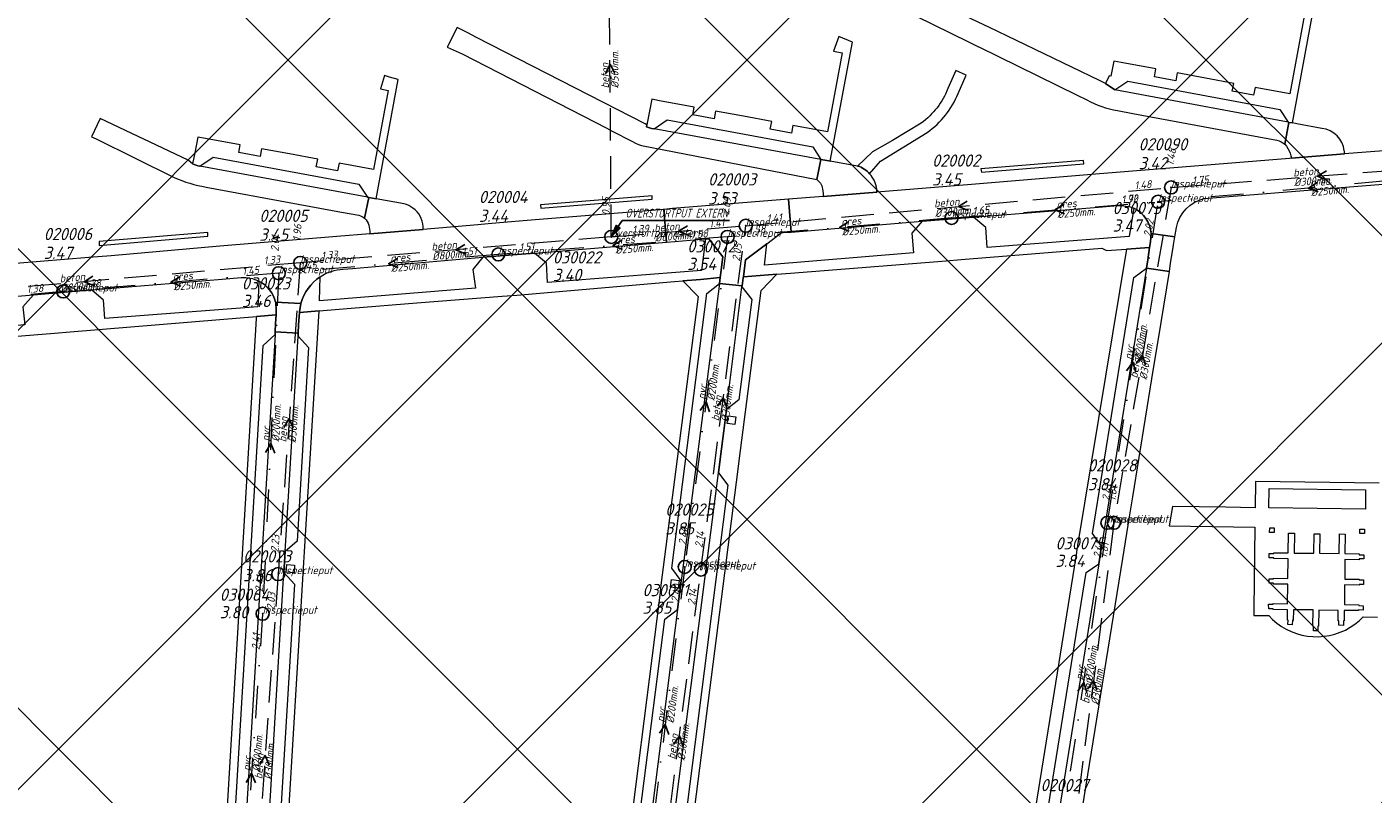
# Model space of a CAD drawing. Extents: x 148869 to 161638, y 453607 to 469810.
# Tile 178 of 256: x 152740 to 152947, y 463811 to 463929. Entities that reach past the tile are written whole.
import ezdxf

# ---------------------------------------------------------------- set-up
doc = ezdxf.new("R2010")
doc.units = 0
doc.header["$PDMODE"] = 32
doc.header["$PDSIZE"] = 2
doc.linetypes.add('RI-HWA', pattern=[7.4, 5, -2.4])
doc.linetypes.add('RI-VWA', pattern=[11, 5, -3, 0, -3])
doc.layers.get('0').update_dxf_attribs({"linetype": 'CONTINUOUS'})
doc.layers.get('DEFPOINTS').update_dxf_attribs({"linetype": 'CONTINUOUS'})
doc.layers.add('2023 hatch', color=90, linetype='CONTINUOUS')
doc.layers.add('B-OI-AANPIJLING', color=1, linetype='CONTINUOUS')
for name, color, linetype, lineweight in [('B-OI-RI-BIJZONDERDERHEDEN-T18', 134, 'CONTINUOUS', 18), ('B-OI-RI-HWA-BOB-T18', 150, 'CONTINUOUS', 18), ('B-OI-RI-HWA-MATERIAAL-T18', 150, 'CONTINUOUS', 18), ('B-OI-RI-HWA-PUTDEKSELHOOGTE-T25', 150, 'CONTINUOUS', 25), ('B-OI-RI-HWA-PUTNUMMER-T25', 150, 'CONTINUOUS', 25), ('B-OI-RI-HWA_DIAMETER-T18', 150, 'CONTINUOUS', 18), ('B-OI-RI-HWA_RIOOLPUT-S', 150, 'CONTINUOUS', 25), ('B-OI-RI-HWA_TRANSPORTLEIDING-VGS-G', 141, 'RI-HWA', 18), ('B-OI-RI-STROOMRICHTING-S', 252, 'CONTINUOUS', 25), ('B-OI-RI-VWA-BOB-T18', 34, 'CONTINUOUS', 18), ('B-OI-RI-VWA-DIAMETER-T18', 34, 'CONTINUOUS', 18), ('B-OI-RI-VWA-MATERIAAL-T18', 34, 'CONTINUOUS', 18), ('B-OI-RI-VWA_PUTDEKSELHOOGTE-T25', 34, 'CONTINUOUS', 25), ('B-OI-RI-VWA_PUTNUMMER-T25', 34, 'CONTINUOUS', 25), ('B-OI-RI-VWA_RIOOLPUT-S', 34, 'CONTINUOUS', 25), ('B-OI-RI-VWA_TRANSPORTLEIDING-VGS-G', 30, 'RI-VWA', 18), ('B-RO-VH-VERHARDING_ASFALT-GV', 251, 'CONTINUOUS', 18), ('B-RO-VH-VERHARDING_HALFVERHARDING_GRIND-GV', 251, 'CONTINUOUS', 18), ('B-RO-VH-VERHARDING_STRAATBAKSTEEN-GV', 251, 'CONTINUOUS', 18)]:
    doc.layers.add(name, color=color, linetype=linetype, lineweight=lineweight)
doc.styles.add('NLCS-ISO-M500-T18_CURSIEF', font='NLCS-ISO.ttf', dxfattribs={"oblique": 15, "height": 0.9})
doc.styles.add('NLCS-ISO-M750-T25_CURSIEF', font='NLCS-ISO.ttf', dxfattribs={"oblique": 15, "height": 1.875})

# ---------------------------------------------------------------- blocks, each defined once
blk = doc.blocks.new('ACMAP_ANN_TEMPLATE_vwa-diam')
at = {"color": 0, "linetype": 'ByBlock', "style": 'NLCS-ISO-M500-T18_CURSIEF', "oblique": 15}
blk.add_attdef('vwa-diam', (0.3, -1.3), '', height=1.2, dxfattribs=at)
blk = doc.blocks.new('ACMAP_ANN_TEMPLATE_vwa-materiaal')
at = {"color": 0, "linetype": 'ByBlock', "style": 'NLCS-ISO-M500-T18_CURSIEF', "oblique": 15}
blk.add_attdef('vwa-mat', (0.3, 0.2), '', height=1.2, dxfattribs=at)
blk = doc.blocks.new('ACMAP_ANN_TEMPLATE_vwa-nap-l')
at = {"color": 0, "linetype": 'ByBlock', "style": 'NLCS-ISO-M500-T18_CURSIEF', "oblique": 15}
blk.add_attdef('vwa-nap-l', (3.3, 0.2), '', height=1.2, dxfattribs=at)
blk = doc.blocks.new('ACMAP_ANN_TEMPLATE_vwa-nap-r')
at = {"color": 0, "linetype": 'ByBlock', "style": 'NLCS-ISO-M500-T18_CURSIEF', "oblique": 15}
blk.add_attdef('vwa-nap-r', (-5.6, 0.2), '', height=1.2, dxfattribs=at)
blk = doc.blocks.new('ACMAP_ANN_TEMPLATE_hwa-diam')
at = {"color": 0, "linetype": 'ByBlock', "style": 'NLCS-ISO-M500-T18_CURSIEF', "oblique": 15}
blk.add_attdef('hwa-diam', (-3.7, -1.3), '', height=1.2, dxfattribs=at)
blk = doc.blocks.new('ACMAP_ANN_TEMPLATE_hwa-materiaal')
at = {"color": 0, "linetype": 'ByBlock', "style": 'NLCS-ISO-M500-T18_CURSIEF', "oblique": 15}
blk.add_attdef('hwa-mat', (-3.7, 0.2), '', height=1.2, dxfattribs=at)
blk = doc.blocks.new('ACMAP_ANN_TEMPLATE_hwa-nap-l')
at = {"color": 0, "linetype": 'ByBlock', "style": 'NLCS-ISO-M500-T18_CURSIEF', "oblique": 15}
blk.add_attdef('hwa-nap-l', (3.3, 0.2), '', height=1.2, dxfattribs=at)
blk = doc.blocks.new('ACMAP_ANN_TEMPLATE_hwa-nap-r')
at = {"color": 0, "linetype": 'ByBlock', "style": 'NLCS-ISO-M500-T18_CURSIEF', "oblique": 15}
blk.add_attdef('hwa-nap-r', (-5.6, 0.2), '', height=1.2, dxfattribs=at)
blk = doc.blocks.new('ACMAP_ANN_TEMPLATE_hwa-puth')
at = {"color": 0, "linetype": 'ByBlock', "style": 'NLCS-ISO-M750-T25_CURSIEF', "oblique": 15}
blk.add_attdef('hwa-puth', (-9, -6.8), '', height=1.88, dxfattribs=at)
blk = doc.blocks.new('ACMAP_ANN_TEMPLATE_hwa-putnr')
at = {"color": 0, "linetype": 'ByBlock', "style": 'NLCS-ISO-M750-T25_CURSIEF', "oblique": 15}
blk.add_attdef('hwa-putnr', (-9, -4.1), '', height=1.88, dxfattribs=at)
blk = doc.blocks.new('ACMAP_ANN_TEMPLATE_type knoop')
at = {"layer": 'DEFPOINTS', "style": 'NLCS-ISO-M500-T18_CURSIEF', "oblique": 15}
blk.add_attdef('type_knoop', (0, 0), '', height=1.2, dxfattribs=at)
blk = doc.blocks.new('ACMAP_ANN_TEMPLATE_vwa-puth')
at = {"color": 0, "linetype": 'ByBlock', "style": 'NLCS-ISO-M750-T25_CURSIEF', "oblique": 15}
blk.add_attdef('vwa-puth', (-3, 5), '', height=1.88, dxfattribs=at)
blk = doc.blocks.new('ACMAP_ANN_TEMPLATE_vwa-putnr')
at = {"color": 0, "linetype": 'ByBlock', "style": 'NLCS-ISO-M750-T25_CURSIEF', "oblique": 15}
blk.add_attdef('vaw-putnr', (-3, 7.9), '', height=1.88, dxfattribs=at)

msp = doc.modelspace()

# ---------------------------------------------------------------- hatches: boundary and pattern name
at = {"layer": '2023 hatch'}
h = msp.add_hatch(dxfattribs=at)
h.set_pattern_fill('L45L135', color=256, scale=49.98)
h.set_pattern_definition([(45, (0, 0), (-35.341197, 35.341197), []), (135, (0, 0), (-35.341197, -35.341197), [])])
h.paths.add_polyline_path([(155033.65, 463387.49), (154736.21, 463174.82), (154703.82, 463157.03), (154669.13, 463116.73), (154497.36, 463128.81), (154485.96, 463103.35), (154403, 462810.28), (154029.41, 462913.19), (153921.91, 462926.36), (153533.06, 462959.92), (153521.58, 463046.87), (153065.73, 463131.59), (152840.09, 463157.69), (152602.55, 463321.62), (152457.44, 463373.38), (152283.77, 463566.95), (152230.15, 463641.33), (152156.25, 463699.58), (152012.16, 463887.19), (152009.38, 463939.89), (151991.35, 464191.03), (152103.19, 464343.83), (152153.39, 464455.21), (152151.03, 464561.94), (152249.45, 464811.76), (152130.92, 465032.5), (152332.42, 465169.93), (152738.18, 465252.75), (152947.54, 465152.17), (153150.32, 465023.39), (153302.02, 464886.05), (153728.6, 464650.43), (153874.6, 464567.83), (153954.88, 464501.43), (153988.94, 464472.57), (154027.82, 464422.75), (154193.47, 464138.07), (154280.01, 463968.67), (154339.28, 463993.19), (154494.94, 463873.13), (154622.49, 463821.49), (154755.92, 463721.99), (154868.72, 463597.28)])

# ---------------------------------------------------------------- linework, layer by layer
at = {"layer": 'B-OI-AANPIJLING', "color": 251, "flags": 128}
msp.add_lwpolyline([(152829.8, 463896.7), (152831.16, 463898.04), (152830.53, 463898.47), (152829.8, 463896.7), (152830.63, 463898.4), (152830.74, 463898.33), (152829.8, 463896.7), (152830.95, 463898.19), (152831.06, 463898.11), (152829.8, 463896.7), (152831.48, 463899.21), (152847.99, 463899.21)], dxfattribs=at)
at = {"layer": 'B-OI-RI-HWA_RIOOLPUT-S', "color": 251}
for p in [(152916, 463904.3), (152850.5, 463898.4), (152829.8, 463896.7), (152781.9, 463892.7), (152907.2, 463852.7), (152778.5, 463844.8), (152843.6, 463845.5)]:
    msp.add_point(p, dxfattribs=at)
at = {"layer": 'B-OI-RI-HWA_TRANSPORTLEIDING-VGS-G', "color": 251}
for p, q in [((152829.8, 463896.7), (152829.4, 463949.8)), ((152916, 463904.3), (152961.1, 463907.8)), ((152850.5, 463898.4), (152916, 463904.3)), ((152916, 463904.3), (152907.2, 463852.7)), ((152829.8, 463896.7), (152781.9, 463892.7)), ((152829.8, 463896.7), (152850.5, 463898.4)), ((152843.6, 463845.5), (152850.5, 463898.4)), ((152781.9, 463892.7), (152715.3, 463886.9)), ((152781.9, 463892.7), (152778.5, 463844.8)), ((152907.2, 463852.7), (152900.9, 463804.2)), ((152778.5, 463844.8), (152774.5, 463789)), ((152837, 463794.3), (152843.6, 463845.5))]:
    msp.add_line(p, q, dxfattribs=at)
at = {"layer": 'B-OI-RI-STROOMRICHTING-S', "color": 251}
for points in [[(152830.33, 463921.82), (152829.6, 463923.25), (152828.89, 463921.8)], [(152939.92, 463906.88), (152938.55, 463906.05), (152940.04, 463905.44)], [(152938.52, 463905.05), (152937.14, 463904.2), (152938.64, 463903.61)], [(152884.61, 463902.2), (152883.24, 463901.35), (152884.74, 463900.76)], [(152899.48, 463901.68), (152898.1, 463900.85), (152899.58, 463900.25)], [(152866.32, 463898.99), (152864.95, 463898.15), (152866.45, 463897.55)], [(152841.52, 463898.39), (152840.14, 463897.55), (152841.64, 463896.95)], [(152807.23, 463895.54), (152805.85, 463894.7), (152807.33, 463894.1)], [(152831.42, 463896.18), (152830.05, 463895.35), (152831.54, 463894.74)], [(152796.86, 463893.39), (152795.49, 463892.55), (152796.99, 463891.96)], [(152749.96, 463890.64), (152748.6, 463889.8), (152750.1, 463889.21)], [(152763.36, 463890.54), (152761.99, 463889.7), (152763.49, 463889.1)], [(152910.64, 463877.2), (152911.6, 463878.5), (152912.07, 463876.96)], [(152909.15, 463876.09), (152910.1, 463877.4), (152910.58, 463875.87)], [(152846.14, 463870.62), (152847.05, 463871.95), (152847.58, 463870.43)], [(152843.49, 463869.96), (152844.39, 463871.3), (152844.92, 463869.78)], [(152779.38, 463867.36), (152780.2, 463868.75), (152780.82, 463867.26)], [(152776.55, 463863.5), (152777.35, 463864.9), (152777.99, 463863.43)], [(152901.62, 463826.78), (152902.55, 463828.1), (152903.05, 463826.57)], [(152903.14, 463827.11), (152904.05, 463828.45), (152904.58, 463826.93)], [(152837.2, 463820.31), (152838.1, 463821.65), (152838.64, 463820.13)], [(152839.39, 463818.56), (152840.3, 463819.9), (152840.83, 463818.38)], [(152775.67, 463815.52), (152776.49, 463816.9), (152777.11, 463815.41)], [(152773.58, 463812.76), (152774.39, 463814.15), (152775.02, 463812.66)]]:
    msp.add_lwpolyline(points, dxfattribs=at)
at = {"layer": 'B-OI-RI-VWA_RIOOLPUT-S'}
for p in [(152914, 463902.1), (152882.2, 463899.6), (152847.7, 463896.7), (152812.4, 463894), (152778.6, 463891.1), (152745.4, 463888.3), (152906.2, 463852.7), (152841.1, 463845.9), (152776.1, 463838.7)]:
    msp.add_point(p, dxfattribs=at)
at = {"layer": 'B-OI-RI-VWA_TRANSPORTLEIDING-VGS-G', "color": 251}
for p, q in [((152960.3, 463906.3), (152914, 463902.1)), ((152882.2, 463899.6), (152914, 463902.1)), ((152906.2, 463852.7), (152914, 463902.1)), ((152882.2, 463899.6), (152847.7, 463896.7)), ((152847.7, 463896.7), (152812.4, 463894)), ((152847.7, 463896.7), (152841.1, 463845.9)), ((152812.4, 463894), (152778.6, 463891.1)), ((152778.6, 463891.1), (152745.4, 463888.3)), ((152778.6, 463891.1), (152776.1, 463838.7)), ((152745.4, 463888.3), (152713, 463885.3)), ((152898.9, 463803.5), (152906.2, 463852.7)), ((152841.1, 463845.9), (152835.1, 463797.4)), ((152776.1, 463838.7), (152772.7, 463789.6))]:
    msp.add_line(p, q, dxfattribs=at)
at = {"layer": 'B-RO-VH-VERHARDING_ASFALT-GV', "flags": 128}
for points in [[(152887.95, 463928.95), (152886.3, 463929.74), (152873, 463936.12), (152871.63, 463933.19), (152871.73, 463933.16), (152876.74, 463930.66), (152884.79, 463926.71), (152886.33, 463925.96), (152886.41, 463925.92), (152901.55, 463918.49), (152903.02, 463917.77)], [(152933.5, 463910.96), (152934.13, 463914.3), (152934.01, 463914.33), (152907.35, 463919.3), (152905.91, 463920.28), (152904.99, 463920.77), (152887.95, 463928.95)], [(152907.75, 463916.14), (152910.1, 463915.7), (152932.31, 463911.56)], [(152765.3, 463907.91), (152764.66, 463908.51), (152751.11, 463914.93), (152749.74, 463912.11)], [(152749.74, 463912.11), (152750.45, 463911.76), (152762.5, 463905.84)], [(152791.8, 463899.55), (152791.8, 463899.57), (152792.44, 463902.76), (152792.26, 463902.81), (152766.42, 463907.6)], [(152767.39, 463904.36), (152788.25, 463900.52), (152790.93, 463900.02)]]:
    msp.add_lwpolyline(points, dxfattribs=at)
msp.add_lwpolyline([(152806.05, 463928.91), (152804.51, 463925.9), (152806.83, 463924.84), (152829.09, 463913.41), (152829.83, 463913.03), (152833.07, 463911.37), (152833.51, 463911.14), (152833.97, 463910.93), (152834.44, 463910.76), (152861.43, 463905.51), (152862.06, 463908.59), (152836.42, 463913.31), (152835.98, 463913.39), (152835.22, 463913.65), (152835.27, 463913.94), (152834.99, 463914.08), (152809.03, 463927.39), (152807.69, 463928.08)], close=True, dxfattribs=at)
at = {"layer": 'B-RO-VH-VERHARDING_ASFALT-GV'}
for points in [[(152903.02, 463917.77, 0.080631), (152907.75, 463916.14)], [(152932.31, 463911.56, -0.118968), (152933.5, 463910.96)], [(152766.42, 463907.6, -0.061215), (152765.3, 463907.91)], [(152762.5, 463905.84, 0.064406), (152767.39, 463904.36)], [(152790.93, 463900.02, -0.147974), (152791.8, 463899.55)]]:
    msp.add_lwpolyline(points, format="xyb", dxfattribs=at)
at = {"layer": 'B-RO-VH-VERHARDING_HALFVERHARDING_GRIND-GV', "flags": 128}
for points in [[(152883.21, 463918.77), (152884.44, 463921.6), (152882.85, 463922.3), (152881.63, 463919.54)], [(152877.52, 463914.2), (152873.11, 463911.55), (152870, 463909.76), (152867.73, 463907.59)], [(152869.58, 463906.4), (152871.26, 463908.37), (152878.45, 463912.78)]]:
    msp.add_lwpolyline(points, dxfattribs=at)
at = {"layer": 'B-RO-VH-VERHARDING_HALFVERHARDING_GRIND-GV'}
for points in [[(152881.63, 463919.54, -0.144697), (152877.52, 463914.2)], [(152878.45, 463912.78, 0.146859), (152883.21, 463918.77)], [(152867.73, 463907.59, -0.147741), (152869.58, 463906.4)]]:
    msp.add_lwpolyline(points, format="xyb", dxfattribs=at)
at = {"layer": 'B-RO-VH-VERHARDING_STRAATBAKSTEEN-GV', "flags": 128}
for points in [[(152936.54, 463930.92), (152934.28, 463918.71), (152928.93, 463919.7), (152928.71, 463918.5), (152925.42, 463919.11), (152925.65, 463920.31), (152921.3, 463921.11), (152916.96, 463921.92), (152916.74, 463920.72), (152913.44, 463921.33), (152913.66, 463922.53), (152908.33, 463923.52), (152907.16, 463923.73), (152906.72, 463921.42), (152906.48, 463921.47), (152905.91, 463920.28), (152907.35, 463919.3), (152909.32, 463920.66), (152932.74, 463916.3), (152934.01, 463914.33), (152934.13, 463914.3), (152934.71, 463914.22), (152938.09, 463932.62)], [(152766.42, 463907.6), (152768.49, 463908.98), (152790.91, 463904.83), (152792.26, 463902.81), (152792.44, 463902.76), (152793.59, 463902.54), (152796.98, 463920.93), (152795.64, 463921.27), (152794.88, 463921.51), (152794.26, 463919.45)], [(152794.26, 463919.45), (152795.45, 463919.23), (152793.2, 463907.06), (152787.87, 463908.04), (152787.64, 463906.84), (152784.37, 463907.45), (152784.6, 463908.65), (152780.26, 463909.45), (152775.94, 463910.25), (152775.72, 463909.05), (152772.43, 463909.66), (152772.65, 463910.86), (152767.31, 463911.84), (152766.12, 463912.06), (152765.64, 463909.64), (152765.3, 463907.91)], [(152939.24, 463913.39), (152935.36, 463914.09), (152934.71, 463914.22), (152934.13, 463914.3), (152933.5, 463910.96)], [(152921.1, 463902.62), (152962.05, 463905.9), (152962.35, 463911.09), (152960.67, 463910.9), (152949.52, 463910.01), (152947.4, 463909.82), (152942.73, 463909.45), (152934.55, 463908.8), (152934.24, 463908.77), (152904.38, 463906.36), (152885.27, 463904.77)], [(152933.5, 463910.96), (152933.76, 463910.65), (152933.98, 463910.31), (152934.17, 463909.95), (152934.33, 463909.58), (152934.46, 463909.19), (152934.55, 463908.8), (152942.73, 463909.45), (152942.68, 463909.82), (152942.67, 463909.92)], [(152863.51, 463908.34), (152863.3, 463908.38), (152862.06, 463908.59), (152861.43, 463905.51), (152861.64, 463905.31), (152862.01, 463904.97)], [(152867.73, 463907.59), (152863.51, 463908.34)], [(152797.9, 463901.77), (152793.59, 463902.54), (152792.44, 463902.76), (152791.8, 463899.57), (152791.8, 463899.55)], [(152885.27, 463904.77), (152870.71, 463903.59), (152862.43, 463902.92), (152857.08, 463902.49), (152857.5, 463897.44), (152877.69, 463899.11), (152885.58, 463899.74), (152904.82, 463901.29), (152907.79, 463901.5)], [(152862.32, 463904.09), (152862.43, 463903.38), (152862.43, 463903.07), (152862.43, 463902.92), (152870.71, 463903.59), (152870.69, 463904.04)], [(152788.49, 463891.73), (152789.96, 463891.85), (152810.04, 463893.56), (152817.98, 463894.21), (152838.28, 463895.89), (152837.9, 463900.9), (152817.48, 463899.25), (152812.57, 463898.83), (152810.84, 463898.68), (152809.26, 463898.55), (152800.84, 463897.83)], [(152910.28, 463901.1), (152909.54, 463896.75), (152887.7, 463895.06), (152887.48, 463898.15), (152885.58, 463899.74), (152877.69, 463899.11), (152876.08, 463897.25), (152876.33, 463894.22), (152853.37, 463892.35), (152853.73, 463895.62)], [(152800.84, 463897.83), (152792.62, 463897.16), (152787.52, 463896.74), (152769.49, 463895.25), (152752.8, 463893.76), (152749.36, 463893.53), (152734.32, 463892.3), (152725.52, 463891.54), (152720.06, 463891.08), (152712.43, 463890.45), (152700.52, 463889.46), (152680.29, 463887.54), (152674.77, 463887.01), (152666.47, 463886.21), (152662.2, 463885.82), (152657.55, 463885.39), (152658.01, 463880.31), (152658.37, 463880.33), (152678.53, 463882.31), (152681.41, 463882.59), (152700.97, 463884.48), (152705.32, 463884.89)], [(152792.44, 463898.48), (152792.59, 463897.59), (152792.61, 463897.31), (152792.62, 463897.16)], [(152792.62, 463897.16), (152800.84, 463897.83), (152800.84, 463898.28)], [(152853.73, 463895.62), (152850.44, 463893.15), (152850.15, 463890.55), (152855.29, 463890.96), (152857.41, 463891.13), (152881.36, 463893.02), (152883.66, 463893.23), (152905.36, 463894.98), (152906.03, 463894.58), (152909.12, 463894.81), (152912.7, 463895.08), (152912.84, 463895.93), (152912.91, 463897.21)], [(152912.91, 463897.21), (152916.59, 463896.72), (152916.81, 463898.15)], [(152781.97, 463886.44), (152781.77, 463885.16), (152781.76, 463885.08), (152784.8, 463885.32), (152789.76, 463885.72), (152799.87, 463886.54), (152812.97, 463887.56), (152815.24, 463887.72), (152839.53, 463889.82), (152840.81, 463889.93), (152843.53, 463890.16), (152846.56, 463890.43), (152846.6, 463890.78), (152846.95, 463893.64), (152844.83, 463896.41), (152844.29, 463896.37), (152843.71, 463891.53), (152819.99, 463889.66), (152819.84, 463892.65), (152817.98, 463894.21), (152810.04, 463893.56), (152808.5, 463891.7), (152808.87, 463888.8), (152784.84, 463886.86), (152784.98, 463890.57)], [(152894.8, 463794.77), (152902.91, 463845.03), (152904.88, 463846.39), (152905.1, 463847.74), (152905.31, 463849.08), (152903.9, 463851.07), (152910.28, 463890.45), (152912.21, 463891.88), (152912.4, 463893.14), (152912.7, 463895.08), (152909.12, 463894.81), (152901.6, 463849.21), (152901.58, 463849.11), (152901.45, 463848.27), (152901.36, 463847.63), (152901.34, 463847.47), (152892.44, 463792.3)], [(152720.19, 463886.02), (152720.63, 463886.06), (152740.82, 463887.76), (152749.75, 463888.54), (152749.77, 463888.53), (152769.89, 463890.2), (152772.81, 463890.44)], [(152833.13, 463799.35), (152838.06, 463837.86), (152840.01, 463839.34), (152840.58, 463843.78), (152839.1, 463845.72), (152844.5, 463887.96), (152846.47, 463889.51), (152846.56, 463890.43), (152843.53, 463890.16), (152840.81, 463889.93), (152843.16, 463887.5), (152837.45, 463843.08), (152837.26, 463841.55), (152837.27, 463841.55), (152831.45, 463795.91)], [(152841.65, 463800.96), (152849.36, 463860.97), (152849.5, 463862.21), (152852.89, 463888.46), (152855.29, 463890.96), (152850.15, 463890.55), (152850.13, 463890.39), (152849.95, 463889.15), (152849.92, 463889.04), (152849.91, 463889.01), (152849.91, 463889), (152851.42, 463887.07), (152849.44, 463871.6), (152847.53, 463870.14), (152847.11, 463866.84), (152846.6, 463862.88), (152846.3, 463860.4), (152847.75, 463858.49), (152840.8, 463804.07)], [(152775.52, 463889.86), (152775.35, 463885.92), (152751.83, 463884.14), (152751.58, 463886.97), (152749.77, 463888.53), (152749.75, 463888.54), (152740.82, 463887.76), (152739.2, 463885.95), (152739.48, 463883.15), (152717.55, 463881.36), (152717.46, 463885.1)], [(152769.54, 463883.99), (152775.14, 463884.45), (152778.18, 463884.7), (152778.21, 463885.35), (152778.12, 463886.59), (152778.11, 463886.65)], [(152778.11, 463886.65), (152781.97, 463886.44)], [(152778.05, 463882.08), (152778.1, 463883.38), (152778.18, 463884.7), (152775.14, 463884.45), (152775.12, 463884.14), (152769.59, 463790.88), (152769.53, 463789.97), (152766.67, 463741.97), (152766.42, 463741.72), (152764.79, 463740.07), (152769.4, 463740.51)], [(152778.67, 463783.74), (152778.77, 463785.33), (152782.44, 463846.61), (152782.55, 463848.25), (152784.8, 463885.32), (152781.76, 463885.08), (152781.64, 463883.14), (152781.56, 463881.86), (152781.57, 463881.43), (152783.18, 463879.66), (152781.4, 463849.85), (152779.56, 463848.28), (152779.39, 463845.06), (152781, 463843.27), (152777.64, 463787.46), (152775.81, 463785.83), (152775.6, 463782.11), (152777.21, 463780.27), (152775.26, 463748.48), (152773.47, 463746.83), (152773.39, 463745.55), (152773.26, 463742.96), (152773.22, 463742.36), (152773.26, 463741.7)], [(152720.43, 463879.98), (152744.08, 463881.89), (152746.46, 463882.08), (152769.54, 463883.99)], [(152769.67, 463741.85), (152769.66, 463742.37), (152768.06, 463744.05), (152770.59, 463786.37), (152772.37, 463787.97), (152772.96, 463797.4), (152771.34, 463799.21), (152776.2, 463880), (152778.01, 463881.68), (152778.05, 463882.08)], [(152948.04, 463858.8), (152929.01, 463859.05), (152928.94, 463855.02), (152924.44, 463855.08), (152916.22, 463855.2), (152915.73, 463852.21), (152928.9, 463852.05), (152928.74, 463839.46), (152928.73, 463838.44), (152931.03, 463838.43), (152931.64, 463837.82), (152932.29, 463837.26), (152932.99, 463836.76), (152933.73, 463836.33), (152934.51, 463835.96), (152935.31, 463835.65), (152936.14, 463835.42), (152936.99, 463835.26), (152937.84, 463835.18), (152938.7, 463835.17), (152939.56, 463835.23), (152940.41, 463835.36), (152941.24, 463835.57), (152942.05, 463835.85), (152942.84, 463836.2), (152943.59, 463836.62), (152944.31, 463837.09), (152944.98, 463837.63), (152945.6, 463838.23), (152947.77, 463838.2)]]:
    msp.add_lwpolyline(points, dxfattribs=at)
for points in [[(152836.04, 463917.86), (152835.27, 463913.94), (152835.22, 463913.65), (152835.98, 463913.39), (152836.42, 463913.31), (152838.39, 463914.72), (152860.81, 463910.56), (152862.06, 463908.59), (152863.3, 463908.38), (152863.51, 463908.34), (152866.95, 463926.65), (152864.84, 463927.54), (152864.02, 463925.28), (152865.35, 463925.04), (152863.1, 463912.87), (152857.77, 463913.85), (152857.55, 463912.66), (152854.28, 463913.26), (152854.5, 463914.46), (152850.17, 463915.26), (152845.85, 463916.06), (152845.62, 463914.86), (152842.33, 463915.47), (152842.56, 463916.66), (152837.22, 463917.63)], [(152886.8, 463906.63), (152902.55, 463907.94), (152902.53, 463908.46), (152886.72, 463907.14)], [(152836.1, 463902.51), (152836.08, 463903.03), (152818.91, 463901.64), (152818.95, 463901.09)], [(152850.15, 463890.55), (152850.44, 463893.15), (152853.73, 463895.62), (152855.98, 463897.32), (152856.25, 463897.36), (152857.5, 463897.44), (152857.08, 463902.49), (152855.84, 463902.42), (152855.8, 463902.41), (152839.21, 463901.05), (152837.9, 463900.9), (152838.28, 463895.89), (152839.6, 463895.97), (152844.29, 463896.37), (152844.83, 463896.41), (152846.95, 463893.64), (152846.6, 463890.78), (152846.56, 463890.43), (152846.47, 463889.51), (152849.95, 463889.15), (152850.13, 463890.39)], [(152750.95, 463895.37), (152767.68, 463896.78), (152767.67, 463897.35), (152750.91, 463895.97)], [(152912.21, 463891.88), (152915.74, 463891.39), (152915.92, 463892.66), (152916.36, 463895.35), (152916.38, 463895.47), (152916.59, 463896.72), (152912.91, 463897.21), (152912.84, 463895.93), (152912.7, 463895.08), (152912.4, 463893.14)], [(152908.57, 463847.18), (152909.6, 463853.6), (152910.1, 463856.68), (152913.04, 463874.83), (152914.45, 463883.5), (152915.74, 463891.39), (152912.21, 463891.88), (152905.31, 463849.08), (152905.1, 463847.74), (152904.88, 463846.39), (152896.23, 463792.79), (152896.04, 463791.63), (152895.56, 463788.68), (152895.48, 463788.24), (152891.33, 463762.37), (152894.79, 463761.83), (152895.94, 463768.9), (152897.2, 463776.84), (152897.2, 463776.85), (152899.2, 463789.18)], [(152840.01, 463839.34), (152834.64, 463797.39), (152833.99, 463792.3), (152828.95, 463753.09), (152828.81, 463751.9), (152832.34, 463751.48), (152832.47, 463752.58), (152838.35, 463798.48), (152838.85, 463802.55), (152846.3, 463860.4), (152846.6, 463862.88), (152847.11, 463866.84), (152847.53, 463870.14), (152849.91, 463889), (152849.91, 463889.01), (152849.92, 463889.04), (152849.95, 463889.15), (152846.47, 463889.51), (152840.58, 463843.78)], [(152781.76, 463885.08), (152781.77, 463885.16), (152781.97, 463886.44), (152778.11, 463886.65), (152778.12, 463886.59), (152778.21, 463885.35), (152778.18, 463884.7), (152778.1, 463883.38), (152778.05, 463882.08), (152781.56, 463881.86), (152781.64, 463883.14)], [(152779.56, 463848.28), (152781.57, 463881.43), (152781.56, 463881.86), (152778.05, 463882.08), (152778.01, 463881.68), (152772.96, 463797.4), (152772.37, 463787.97), (152769.96, 463747.01), (152773.47, 463746.83), (152775.6, 463782.11), (152775.81, 463785.83), (152779.39, 463845.06)], [(152848.99, 463869.02), (152848.84, 463867.83), (152847.65, 463867.99), (152847.8, 463869.18)], [(152945.95, 463857.76), (152945.92, 463854.79), (152931.04, 463855), (152931.08, 463857.95)], [(152931.73, 463839.47), (152931.04, 463839.45), (152931.01, 463840.16), (152931.7, 463840.19), (152931.7, 463840.27), (152933.94, 463840.24), (152933.98, 463843.24), (152931.78, 463843.27), (152931.78, 463843.41), (152931.09, 463843.41), (152931.09, 463844.09), (152931.78, 463844.09), (152931.78, 463844.18), (152934, 463844.15), (152934.03, 463847.15), (152931.82, 463847.18), (152931.82, 463847.3), (152931.13, 463847.3), (152931.13, 463847.99), (152931.82, 463847.99), (152931.82, 463848.09), (152934.04, 463848.06), (152934.09, 463851.08), (152934.99, 463851.08), (152934.96, 463848.05), (152937.96, 463848.01), (152938.06, 463851.01), (152938.91, 463851.02), (152938.88, 463848.01), (152941.88, 463847.97), (152941.93, 463850.98), (152942.82, 463850.97), (152942.78, 463847.95), (152944.97, 463847.92), (152944.97, 463847.78), (152945.66, 463847.79), (152945.67, 463847.14), (152944.98, 463847.13), (152944.98, 463847.01), (152942.76, 463847.04), (152942.75, 463844.04), (152944.94, 463844.01), (152944.94, 463843.9), (152945.63, 463843.9), (152945.63, 463843.22), (152944.94, 463843.22), (152944.94, 463843.1), (152942.72, 463843.13), (152942.68, 463840.11), (152944.9, 463840.08), (152944.9, 463839.97), (152945.59, 463839.94), (152945.56, 463839.26), (152944.87, 463839.29), (152944.87, 463839.19), (152942.66, 463839.22), (152942.63, 463837.61), (152942.54, 463837.61), (152942.53, 463836.92), (152941.84, 463836.93), (152941.85, 463837.62), (152941.73, 463837.62), (152941.75, 463839.22), (152938.75, 463839.27), (152938.71, 463836.77), (152938.61, 463836.77), (152938.6, 463836.08), (152937.91, 463836.09), (152937.92, 463836.78), (152937.84, 463836.78), (152937.86, 463839.28), (152934.83, 463839.31), (152934.81, 463837.68), (152934.69, 463837.69), (152934.66, 463837), (152933.99, 463837.03), (152934.02, 463837.71), (152933.91, 463837.72), (152933.93, 463839.32), (152931.73, 463839.35)], [(152931.87, 463851.21), (152931.18, 463851.22), (152931.19, 463851.94), (152931.88, 463851.92)], [(152945.76, 463851.71), (152945.76, 463851.04), (152945.07, 463851.05), (152945.07, 463851.71)], [(152779.83, 463846.28), (152781.03, 463846.19), (152780.94, 463845), (152779.75, 463845.08)], [(152840.26, 463843.83), (152840.11, 463842.64), (152838.92, 463842.79), (152839.07, 463843.98)]]:
    msp.add_lwpolyline(points, close=True, dxfattribs=at)
at = {"layer": 'B-RO-VH-VERHARDING_STRAATBAKSTEEN-GV'}
for points in [[(152942.67, 463909.92, 0.343958), (152939.24, 463913.39)], [(152765.3, 463907.91, 0.061215), (152766.42, 463907.6)], [(152869.58, 463906.4, 0.147741), (152867.73, 463907.59)], [(152862.01, 463904.97, -0.044065), (152862.2, 463904.54)], [(152870.69, 463904.04, 0.147139), (152869.58, 463906.4)], [(152862.2, 463904.54, -0.046696), (152862.32, 463904.09)], [(152799.26, 463901.13, 0.096287), (152797.9, 463901.77)], [(152800.84, 463898.28, 0.217332), (152799.26, 463901.13)], [(152907.79, 463901.5, -0.106614), (152910.28, 463901.1)], [(152912.91, 463897.21, 0.278504), (152910.28, 463901.1)], [(152910.28, 463901.1, -0.278504), (152912.91, 463897.21)], [(152916.81, 463898.15, -0.287802), (152921.1, 463902.62)], [(152791.8, 463899.55, -0.164591), (152792.44, 463898.48)], [(152772.81, 463890.44, -0.150499), (152775.52, 463889.86)], [(152781.97, 463886.44, -0.175596), (152784.98, 463890.57)], [(152784.98, 463890.57, 0.175596), (152781.97, 463886.44)], [(152784.98, 463890.57, -0.136702), (152788.49, 463891.73)], [(152778.11, 463886.65, 0.224252), (152775.52, 463889.86)], [(152775.52, 463889.86, -0.224252), (152778.11, 463886.65)]]:
    msp.add_lwpolyline(points, format="xyb", dxfattribs=at)

# ---------------------------------------------------------------- block references
at = {"layer": 'B-OI-RI-HWA-BOB-T18', "color": 251}
for name, p, rotation, values in [('ACMAP_ANN_TEMPLATE_hwa-nap-l', (152916, 463904.3), 80.32173994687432, {'hwa-nap-l': '1.48'}), ('ACMAP_ANN_TEMPLATE_hwa-nap-r', (152916, 463904.3), 5.14710310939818, {'hwa-nap-r': '1.48'}), ('ACMAP_ANN_TEMPLATE_hwa-nap-l', (152916, 463904.3), 4.437563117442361, {'hwa-nap-l': '1.75'}), ('ACMAP_ANN_TEMPLATE_hwa-nap-l', (152829.8, 463896.7), 90.4315984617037, {'hwa-nap-l': '0.95'}), ('ACMAP_ANN_TEMPLATE_hwa-nap-l', (152781.9, 463892.7), 85.93988579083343, {'hwa-nap-l': '1.96'}), ('ACMAP_ANN_TEMPLATE_hwa-nap-l', (152829.8, 463896.7), 4.694914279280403, {'hwa-nap-l': '1.39'}), ('ACMAP_ANN_TEMPLATE_hwa-nap-l', (152829.8, 463896.7), 4.773540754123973, {'hwa-nap-l': '1.39'}), ('ACMAP_ANN_TEMPLATE_hwa-nap-r', (152850.5, 463898.4), 4.694914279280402, {'hwa-nap-r': '1.41'}), ('ACMAP_ANN_TEMPLATE_hwa-nap-l', (152850.5, 463898.4), 5.14710310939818, {'hwa-nap-l': '1.41'}), ('ACMAP_ANN_TEMPLATE_hwa-nap-l', (152781.9, 463892.7), 4.977165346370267, {'hwa-nap-l': '1.33'}), ('ACMAP_ANN_TEMPLATE_hwa-nap-r', (152850.5, 463898.4), 82.56859202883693, {'hwa-nap-r': '2.05'}), ('ACMAP_ANN_TEMPLATE_hwa-nap-r', (152781.9, 463892.7), 4.773540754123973, {'hwa-nap-r': '1.33'}), ('ACMAP_ANN_TEMPLATE_hwa-nap-l', (152907.2, 463852.7), 82.59889656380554, {'hwa-nap-l': '1.81'}), ('ACMAP_ANN_TEMPLATE_hwa-nap-l', (152778.5, 463844.8), 85.8997892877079, {'hwa-nap-l': '2.23'}), ('ACMAP_ANN_TEMPLATE_hwa-nap-l', (152843.6, 463845.5), 82.56859202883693, {'hwa-nap-l': '2.14'}), ('ACMAP_ANN_TEMPLATE_hwa-nap-r', (152907.2, 463852.7), 80.32173994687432, {'hwa-nap-r': '1.81'}), ('ACMAP_ANN_TEMPLATE_hwa-nap-r', (152843.6, 463845.5), 82.65472224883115, {'hwa-nap-r': '2.14'}), ('ACMAP_ANN_TEMPLATE_hwa-nap-r', (152778.5, 463844.8), 85.93988579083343, {'hwa-nap-r': '2.03'})]:
    msp.add_blockref(name, p, dxfattribs=dict(at, rotation=rotation)).add_auto_attribs(values)
at = {"layer": 'B-OI-RI-HWA-MATERIAAL-T18', "color": 251}
for p, rotation in [((152829.6, 463923.25), 90.4315984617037), ((152938.55, 463906.05), 4.437563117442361), ((152883.25, 463901.35), 5.14710310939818), ((152840.15, 463897.55), 4.694914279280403), ((152805.85, 463894.7), 4.773540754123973), ((152748.6, 463889.8), 4.977165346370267), ((152911.6, 463878.5), 80.32173994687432), ((152847.05, 463871.95), 82.56859202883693), ((152780.2, 463868.75), 85.93988579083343), ((152904.05, 463828.45), 82.59889656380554), ((152840.3, 463819.9), 82.65472224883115), ((152776.5, 463816.9), 85.8997892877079)]:
    msp.add_blockref('ACMAP_ANN_TEMPLATE_hwa-materiaal', p, dxfattribs=dict(at, rotation=rotation)).add_auto_attribs({'hwa-mat': 'beton'})
at = {"layer": 'B-OI-RI-HWA-PUTDEKSELHOOGTE-T25', "color": 251}
for p, values in [((152916, 463904.3), {'hwa-puth': '3.47'}), ((152850.5, 463898.4), {'hwa-puth': '3.54'}), ((152829.8, 463896.7), {'hwa-puth': '3.40'}), ((152781.9, 463892.7), {'hwa-puth': '3.46'}), ((152907.2, 463852.7), {'hwa-puth': '3.84'}), ((152843.6, 463845.5), {'hwa-puth': '3.85'}), ((152778.5, 463844.8), {'hwa-puth': '3.80'})]:
    msp.add_blockref('ACMAP_ANN_TEMPLATE_hwa-puth', p, dxfattribs=at).add_auto_attribs(values)
at = {"layer": 'B-OI-RI-HWA-PUTNUMMER-T25', "color": 251}
for p, values in [((152916, 463904.3), {'hwa-putnr': '030073'}), ((152829.8, 463896.7), {'hwa-putnr': '030022'}), ((152850.5, 463898.4), {'hwa-putnr': '030072'}), ((152781.9, 463892.7), {'hwa-putnr': '030023'}), ((152907.2, 463852.7), {'hwa-putnr': '030075'}), ((152778.5, 463844.8), {'hwa-putnr': '030064'}), ((152843.6, 463845.5), {'hwa-putnr': '030071'})]:
    msp.add_blockref('ACMAP_ANN_TEMPLATE_hwa-putnr', p, dxfattribs=at).add_auto_attribs(values)
at = {"layer": 'B-OI-RI-HWA_DIAMETER-T18', "color": 251}
for p, rotation, values in [((152829.6, 463923.25), 90.4315984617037, {'hwa-diam': '%%c500mm.'}), ((152938.55, 463906.05), 4.437563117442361, {'hwa-diam': '%%c300mm.'}), ((152883.25, 463901.35), 5.14710310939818, {'hwa-diam': '%%c300mm.'}), ((152840.15, 463897.55), 4.694914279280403, {'hwa-diam': '%%c600mm.'}), ((152805.85, 463894.7), 4.773540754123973, {'hwa-diam': '%%c800mm.'}), ((152748.6, 463889.8), 4.977165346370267, {'hwa-diam': '%%c800mm.'}), ((152911.6, 463878.5), 80.32173994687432, {'hwa-diam': '%%c300mm.'}), ((152847.05, 463871.95), 82.56859202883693, {'hwa-diam': '%%c300mm.'}), ((152780.2, 463868.75), 85.93988579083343, {'hwa-diam': '%%c300mm.'}), ((152904.05, 463828.45), 82.59889656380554, {'hwa-diam': '%%c300mm.'}), ((152840.3, 463819.9), 82.65472224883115, {'hwa-diam': '%%c300mm.'}), ((152776.5, 463816.9), 85.8997892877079, {'hwa-diam': '%%c300mm.'})]:
    msp.add_blockref('ACMAP_ANN_TEMPLATE_hwa-diam', p, dxfattribs=dict(at, rotation=rotation)).add_auto_attribs(values)
at = {"layer": 'B-OI-RI-VWA-BOB-T18', "color": 251}
for name, p, rotation, values in [('ACMAP_ANN_TEMPLATE_vwa-nap-l', (152847.7, 463896.7), 82.59752441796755, {'vwa-nap-l': '2.09'}), ('ACMAP_ANN_TEMPLATE_vwa-nap-r', (152914, 463902.1), 5.183271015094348, {'vwa-nap-r': '1.90'}), ('ACMAP_ANN_TEMPLATE_vwa-nap-r', (152914, 463902.1), 4.495139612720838, {'vwa-nap-r': '1.72'}), ('ACMAP_ANN_TEMPLATE_vwa-nap-l', (152882.2, 463899.6), 4.804871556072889, {'vwa-nap-l': '1.65'}), ('ACMAP_ANN_TEMPLATE_vwa-nap-l', (152882.2, 463899.6), 4.495139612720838, {'vwa-nap-l': '1.65'}), ('ACMAP_ANN_TEMPLATE_vwa-nap-l', (152847.7, 463896.7), 4.373880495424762, {'vwa-nap-l': '1.58'}), ('ACMAP_ANN_TEMPLATE_vwa-nap-r', (152914, 463902.1), 81.02737338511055, {'vwa-nap-r': '2.02'}), ('ACMAP_ANN_TEMPLATE_vwa-nap-l', (152778.6, 463891.1), 87.2684939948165, {'vwa-nap-l': '2.01'}), ('ACMAP_ANN_TEMPLATE_vwa-nap-r', (152847.7, 463896.7), 4.804871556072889, {'vwa-nap-r': '1.58'}), ('ACMAP_ANN_TEMPLATE_vwa-nap-r', (152812.4, 463894), 4.373880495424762, {'vwa-nap-r': '1.51'}), ('ACMAP_ANN_TEMPLATE_vwa-nap-l', (152812.4, 463894), 4.903900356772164, {'vwa-nap-l': '1.51'}), ('ACMAP_ANN_TEMPLATE_vwa-nap-l', (152778.6, 463891.1), 4.820766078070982, {'vwa-nap-l': '1.45'}), ('ACMAP_ANN_TEMPLATE_vwa-nap-l', (152745.4, 463888.3), 5.29008120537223, {'vwa-nap-l': '1.38'}), ('ACMAP_ANN_TEMPLATE_vwa-nap-r', (152778.6, 463891.1), 4.903900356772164, {'vwa-nap-r': '1.45'}), ('ACMAP_ANN_TEMPLATE_vwa-nap-r', (152745.4, 463888.3), 4.820766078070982, {'vwa-nap-r': '1.38'}), ('ACMAP_ANN_TEMPLATE_vwa-nap-l', (152906.2, 463852.7), 81.02737338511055, {'vwa-nap-l': '2.41'}), ('ACMAP_ANN_TEMPLATE_vwa-nap-l', (152841.1, 463845.9), 82.94769399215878, {'vwa-nap-l': '2.40'}), ('ACMAP_ANN_TEMPLATE_vwa-nap-r', (152906.2, 463852.7), 81.56036986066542, {'vwa-nap-r': '2.41'}), ('ACMAP_ANN_TEMPLATE_vwa-nap-l', (152776.1, 463838.7), 86.03879482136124, {'vwa-nap-l': '2.41'}), ('ACMAP_ANN_TEMPLATE_vwa-nap-r', (152841.1, 463845.9), 82.59752441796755, {'vwa-nap-r': '2.40'}), ('ACMAP_ANN_TEMPLATE_vwa-nap-r', (152776.1, 463838.7), 87.2684939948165, {'vwa-nap-r': '2.41'})]:
    msp.add_blockref(name, p, dxfattribs=dict(at, rotation=rotation)).add_auto_attribs(values)
at = {"layer": 'B-OI-RI-VWA-DIAMETER-T18', "color": 251}
for p, rotation, values in [((152937.15, 463904.2), 5.183271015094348, {'vwa-diam': '%%c250mm.'}), ((152898.1, 463900.85), 4.495139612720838, {'vwa-diam': '%%c250mm.'}), ((152864.95, 463898.15), 4.804871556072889, {'vwa-diam': '%%c250mm.'}), ((152830.05, 463895.35), 4.373880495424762, {'vwa-diam': '%%c250mm.'}), ((152795.5, 463892.55), 4.903900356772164, {'vwa-diam': '%%c250mm.'}), ((152762, 463889.7), 4.820766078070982, {'vwa-diam': '%%c250mm.'}), ((152910.1, 463877.4), 81.02737338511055, {'vwa-diam': '%%c200mm.'}), ((152844.4, 463871.3), 82.59752441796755, {'vwa-diam': '%%c200mm.'}), ((152777.35, 463864.9), 87.2684939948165, {'vwa-diam': '%%c200mm.'}), ((152902.55, 463828.1), 81.56036986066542, {'vwa-diam': '%%c200mm.'}), ((152838.1, 463821.65), 82.94769399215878, {'vwa-diam': '%%c200mm.'}), ((152774.4, 463814.15), 86.03879482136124, {'vwa-diam': '%%c200mm.'})]:
    msp.add_blockref('ACMAP_ANN_TEMPLATE_vwa-diam', p, dxfattribs=dict(at, rotation=rotation)).add_auto_attribs(values)
at = {"layer": 'B-OI-RI-VWA-MATERIAAL-T18', "color": 251}
for p, rotation, values in [((152937.15, 463904.2), 5.183271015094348, {'vwa-mat': 'gres'}), ((152898.1, 463900.85), 4.495139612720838, {'vwa-mat': 'gres'}), ((152864.95, 463898.15), 4.804871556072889, {'vwa-mat': 'gres'}), ((152830.05, 463895.35), 4.373880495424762, {'vwa-mat': 'gres'}), ((152795.5, 463892.55), 4.903900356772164, {'vwa-mat': 'gres'}), ((152762, 463889.7), 4.820766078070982, {'vwa-mat': 'gres'}), ((152910.1, 463877.4), 81.02737338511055, {'vwa-mat': 'pvc'}), ((152844.4, 463871.3), 82.59752441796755, {'vwa-mat': 'pvc'}), ((152777.35, 463864.9), 87.2684939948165, {'vwa-mat': 'pvc'}), ((152902.55, 463828.1), 81.56036986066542, {'vwa-mat': 'pvc'}), ((152838.1, 463821.65), 82.94769399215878, {'vwa-mat': 'pvc'}), ((152774.4, 463814.15), 86.03879482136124, {'vwa-mat': 'pvc'})]:
    msp.add_blockref('ACMAP_ANN_TEMPLATE_vwa-materiaal', p, dxfattribs=dict(at, rotation=rotation)).add_auto_attribs(values)
at = {"layer": 'B-OI-RI-VWA_PUTDEKSELHOOGTE-T25', "color": 251}
for p, values in [((152914, 463902.1), {'vwa-puth': '3.42'}), ((152882.2, 463899.6), {'vwa-puth': '3.45'}), ((152847.7, 463896.7), {'vwa-puth': '3.53'}), ((152812.4, 463894), {'vwa-puth': '3.44'}), ((152778.6, 463891.1), {'vwa-puth': '3.45'}), ((152745.4, 463888.3), {'vwa-puth': '3.47'}), ((152906.2, 463852.7), {'vwa-puth': '3.84'}), ((152841.1, 463845.9), {'vwa-puth': '3.85'}), ((152776.1, 463838.7), {'vwa-puth': '3.86'})]:
    msp.add_blockref('ACMAP_ANN_TEMPLATE_vwa-puth', p, dxfattribs=at).add_auto_attribs(values)
at = {"layer": 'B-OI-RI-VWA_PUTNUMMER-T25', "color": 251}
for p, values in [((152914, 463902.1), {'vaw-putnr': '020090'}), ((152882.2, 463899.6), {'vaw-putnr': '020002'}), ((152847.7, 463896.7), {'vaw-putnr': '020003'}), ((152812.4, 463894), {'vaw-putnr': '020004'}), ((152778.6, 463891.1), {'vaw-putnr': '020005'}), ((152745.4, 463888.3), {'vaw-putnr': '020006'}), ((152906.2, 463852.7), {'vaw-putnr': '020028'}), ((152841.1, 463845.9), {'vaw-putnr': '020025'}), ((152776.1, 463838.7), {'vaw-putnr': '020023'}), ((152898.9, 463803.5), {'vaw-putnr': '020027'})]:
    msp.add_blockref('ACMAP_ANN_TEMPLATE_vwa-putnr', p, dxfattribs=at).add_auto_attribs(values)
at = {"layer": 'DEFPOINTS'}
for p, values in [((152916, 463904.3), {'type_knoop': 'inspectieput'}), ((152914, 463902.1), {'type_knoop': 'inspectieput'}), ((152882.2, 463899.6), {'type_knoop': 'inspectieput'}), ((152850.5, 463898.4), {'type_knoop': 'inspectieput'}), ((152829.8, 463896.7), {'type_knoop': 'overstortput extern'}), ((152847.7, 463896.7), {'type_knoop': 'inspectieput'}), ((152812.4, 463894), {'type_knoop': 'inspectieput'}), ((152778.6, 463891.1), {'type_knoop': 'inspectieput'}), ((152781.9, 463892.7), {'type_knoop': 'inspectieput'}), ((152745.4, 463888.3), {'type_knoop': 'inspectieput'}), ((152906.2, 463852.7), {'type_knoop': 'inspectieput'}), ((152907.2, 463852.7), {'type_knoop': 'inspectieput'}), ((152841.1, 463845.9), {'type_knoop': 'inspectieput'}), ((152843.6, 463845.5), {'type_knoop': 'inspectieput'}), ((152778.5, 463844.8), {'type_knoop': 'inspectieput'}), ((152776.1, 463838.7), {'type_knoop': 'inspectieput'})]:
    msp.add_blockref('ACMAP_ANN_TEMPLATE_type knoop', p, dxfattribs=at).add_auto_attribs(values)

# ---------------------------------------------------------------- texts
at = {"layer": 'B-OI-RI-BIJZONDERDERHEDEN-T18', "color": 251, "style": 'NLCS-ISO-M500-T18_CURSIEF', "oblique": 15, "width": 0.8}
msp.add_text('OVERSTORTPUT EXTERN', height=1.35, dxfattribs=at).set_placement((152831.99, 463899.67))

doc.saveas('drawing.dxf')
